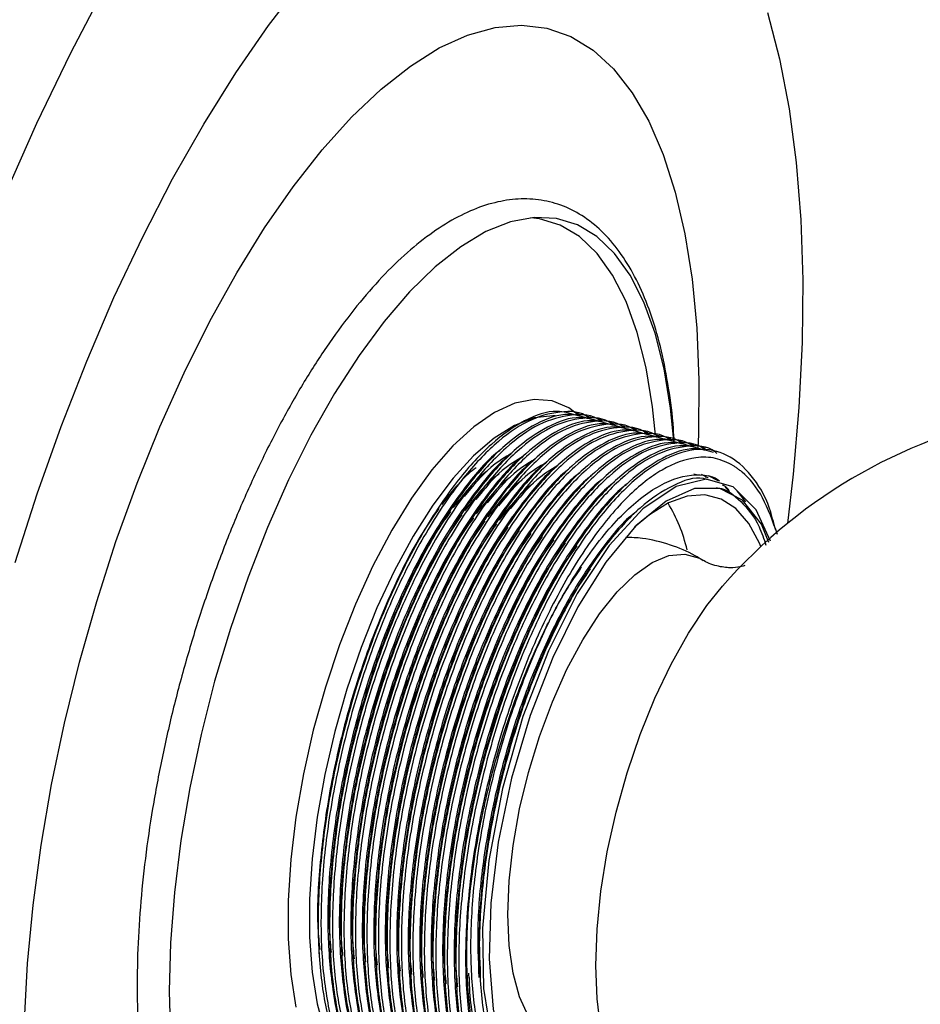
# Paper-space layout '_Trimétrica' of a CAD drawing. Header units: millimetres. Extents: x -135 to 15, y -214 to 63.
# Tile 4 of 7: x -73 to -24, y -91 to -38. Entities that reach past the tile are written whole.
import ezdxf

# ---------------------------------------------------------------- set-up
doc = ezdxf.new("R2010")
doc.units = ezdxf.units.MM

psp = doc.layouts.new('_Trimétrica')

# ---------------------------------------------------------------- linework, layer by layer
at = {"color": 7, "linetype": 'Continuous', "lineweight": 25}
for p, q in [((-42.705, -59.5), (-42.859, -59.458)), ((-42.085, -59.668), (-42.24, -59.626)), ((-41.466, -59.837), (-41.621, -59.795)), ((-40.847, -60.005), (-41.002, -59.963)), ((-40.228, -60.173), (-40.383, -60.131)), ((-39.609, -60.341), (-39.764, -60.299)), ((-38.99, -60.51), (-39.145, -60.468)), ((-38.371, -60.678), (-38.526, -60.636)), ((-37.752, -60.846), (-37.907, -60.804)), ((-37.133, -61.014), (-37.287, -60.972)), ((-36.514, -61.183), (-36.668, -61.141)), ((-35.894, -61.351), (-36.049, -61.309)), ((-35.275, -61.519), (-35.43, -61.477)), ((-34.336, -62.314), (-34.38, -62.287)), ((-36.364, -62.778), (-36.519, -62.736)), ((-35.752, -62.944), (-36.094, -62.765)), ((-35.745, -62.946), (-35.9, -62.904)), ((-35.199, -63.095), (-35.723, -62.839)), ((-35.126, -63.114), (-35.28, -63.072)), ((-34.59, -63.677), (-34.827, -63.44)), ((-33.714, -64.225), (-34.179, -63.638))]:
    psp.add_line(p, q, dxfattribs=at)
at = {"color": 8, "linetype": 'Continuous', "lineweight": 25, "flags": 128}
for points in [[(-73.669, -47.727), (-71.939, -43.83), (-70.134, -40.071), (-68.261, -36.469)], [(-73.109, -67.507), (-71.924, -63.805), (-70.637, -60.177), (-69.254, -56.644), (-67.785, -53.227), (-66.237, -49.946), (-64.621, -46.82), (-62.944, -43.868), (-61.217, -41.107), (-59.451, -38.552), (-57.655, -36.22)], [(-32.55, -37.854), (-31.898, -40.346), (-31.379, -43.049), (-30.995, -45.948), (-30.748, -49.025), (-30.641, -52.263), (-30.673, -55.643), (-30.844, -59.145), (-31.154, -62.747), (-31.463, -65.397)], [(-68.715, -69.598), (-67.677, -66.378), (-66.539, -63.234), (-65.308, -60.191), (-63.994, -57.271), (-62.607, -54.496), (-61.159, -51.888), (-59.659, -49.466), (-58.12, -47.249), (-56.552, -45.255), (-54.968, -43.497), (-53.381, -41.989), (-51.801, -40.743), (-50.241, -39.769), (-48.714, -39.073), (-47.23, -38.662), (-45.8, -38.537), (-44.437, -38.701), (-43.15, -39.152), (-41.948, -39.886), (-40.842, -40.897), (-39.839, -42.179), (-38.947, -43.722), (-38.173, -45.513), (-37.523, -47.539), (-37.001, -49.784), (-36.612, -52.232), (-36.359, -54.864), (-36.244, -57.66), (-36.267, -60.599), (-36.294, -61.344)], [(-42.637, -59.626), (-43.251, -59.165), (-44.154, -58.795), (-45.133, -58.712), (-46.175, -58.919), (-47.262, -59.412), (-48.38, -60.184), (-49.51, -61.223), (-50.636, -62.514), (-51.741, -64.037), (-52.808, -65.768), (-53.82, -67.682), (-54.763, -69.749), (-55.621, -71.939), (-56.383, -74.217), (-57.037, -76.55), (-57.572, -78.903), (-57.98, -81.238), (-58.256, -83.522), (-58.395, -85.719), (-58.395, -87.796), (-58.256, -89.721), (-57.98, -91.466)], [(-43.988, -59.603), (-44.117, -59.596), (-45.125, -59.709), (-46.184, -60.11), (-47.278, -60.795), (-48.389, -61.751), (-49.501, -62.964), (-50.594, -64.415), (-51.653, -66.081), (-52.661, -67.935), (-53.601, -69.948), (-54.459, -72.089), (-55.221, -74.324), (-55.876, -76.618), (-56.412, -78.934), (-56.822, -81.235), (-57.099, -83.487), (-57.239, -85.652), (-57.239, -87.697), (-57.099, -89.59), (-56.822, -91.301), (-56.412, -92.802)], [(-45.433, -91.971), (-45.908, -90.924), (-46.255, -89.638), (-46.466, -88.143), (-46.537, -86.472), (-46.466, -84.663), (-46.255, -82.755), (-45.908, -80.792), (-45.433, -78.817), (-44.84, -76.875), (-44.144, -75.008), (-43.359, -73.259), (-42.503, -71.666), (-41.595, -70.266), (-40.656, -69.089), (-39.705, -68.162), (-38.766, -67.505), (-37.858, -67.133), (-37.002, -67.055), (-36.217, -67.271), (-36.05, -67.362)], [(-41.501, -92.811), (-41.525, -92.678), (-41.734, -91.034), (-41.804, -89.22), (-41.734, -87.269), (-41.525, -85.217), (-41.181, -83.103), (-40.709, -80.966), (-40.116, -78.846), (-39.415, -76.783), (-38.618, -74.814), (-37.74, -72.977), (-36.797, -71.305), (-35.808, -69.83), (-34.97, -68.782)], [(-72.607, -92.188), (-72.446, -89.129), (-72.148, -85.974), (-71.715, -82.745), (-71.15, -79.469), (-70.459, -76.168), (-69.645, -72.87), (-68.715, -69.598)]]:
    psp.add_lwpolyline(points, dxfattribs=at)
at = {"color": 7, "linetype": 'Continuous', "lineweight": 25, "flags": 128}
for points in [[(-37.6, -60.924), (-37.772, -59.184), (-38.118, -57.063), (-38.599, -55.15), (-39.208, -53.463), (-39.94, -52.021), (-40.786, -50.839), (-41.739, -49.928), (-42.789, -49.297), (-43.924, -48.954), (-45.133, -48.901), (-46.405, -49.14), (-47.724, -49.668), (-49.079, -50.479), (-50.455, -51.565), (-51.839, -52.915), (-53.215, -54.515), (-54.57, -56.349), (-55.889, -58.398), (-57.161, -60.64), (-58.37, -63.054), (-59.505, -65.613), (-60.555, -68.292), (-61.508, -71.064), (-62.355, -73.899), (-63.086, -76.769), (-63.695, -79.645), (-64.176, -82.496), (-64.522, -85.294), (-64.732, -88.009), (-64.802, -90.615), (-64.732, -93.084)], [(-38.589, -60.64), (-38.744, -59.112), (-39.088, -57.01), (-39.564, -55.113), (-40.168, -53.442), (-40.893, -52.013), (-41.732, -50.841), (-42.677, -49.937), (-43.717, -49.313), (-44.842, -48.972), (-45.308, -48.917)], [(-32.388, -66.352), (-33.148, -64.667), (-34.39, -63.427), (-35.842, -63.019), (-37.475, -63.405), (-39.263, -64.612), (-41.08, -66.592), (-42.798, -69.184), (-44.354, -72.26), (-45.731, -75.813), (-46.836, -79.679), (-47.574, -83.576), (-47.909, -87.217), (-47.852, -90.466), (-47.391, -93.347), (-47.147, -94.181), (-47.147, -94.181)], [(-32.47, -66.432), (-32.86, -65.443), (-33.885, -64.145), (-35.105, -63.514), (-36.476, -63.523), (-38.015, -64.192), (-39.642, -65.533), (-41.26, -67.478), (-42.773, -69.889), (-44.124, -72.627), (-45.337, -75.75), (-46.339, -79.133), (-47.061, -82.578), (-47.466, -85.876), (-47.556, -88.862), (-47.337, -91.586), (-46.793, -93.942), (-46.793, -93.942)], [(-32.898, -66.644), (-32.974, -66.464), (-33.553, -65.399), (-34.246, -64.6), (-35.038, -64.082), (-35.918, -63.855), (-36.869, -63.922), (-37.873, -64.282), (-38.914, -64.929), (-39.716, -65.604)], [(-50.124, -64.304), (-50.197, -64.412), (-50.271, -64.52)], [(-49.504, -64.472), (-49.578, -64.58), (-49.652, -64.688)], [(-48.885, -64.641), (-48.959, -64.749), (-49.033, -64.857)], [(-48.266, -64.809), (-48.34, -64.917), (-48.414, -65.025)], [(-47.647, -64.977), (-47.721, -65.085), (-47.795, -65.193)], [(-47.028, -65.145), (-47.102, -65.253), (-47.175, -65.361)], [(-46.409, -65.314), (-46.483, -65.422), (-46.556, -65.53)], [(-45.79, -65.482), (-45.864, -65.59), (-45.937, -65.698)], [(-45.171, -65.65), (-45.244, -65.758), (-45.318, -65.866)], [(-44.552, -65.818), (-44.625, -65.926), (-44.699, -66.034)], [(-43.933, -65.987), (-44.006, -66.095), (-44.08, -66.203)], [(-43.313, -66.155), (-43.387, -66.263), (-43.461, -66.371)], [(-42.694, -66.323), (-42.768, -66.431), (-42.842, -66.539)]]:
    psp.add_lwpolyline(points, dxfattribs=at)
at = {"color": 7, "linetype": 'Continuous', "lineweight": 25}
for centre, radius, start, end in [((-13.496, -87.52), 28.5, 190.6989, 138.892), ((-45.469, -68.862), 8.832, 13.3614, 31.1076)]:
    psp.add_arc(centre, radius, start, end, dxfattribs=at)
for points, knots in [([(-25.46, 63.17), (-25.88, 63.237), (-27.152, 63.439), (-29.338, 63.497), (-32.008, 63.36), (-34.733, 62.949), (-37.505, 62.282), (-40.321, 61.353), (-43.175, 60.163), (-46.061, 58.714), (-48.97, 57.008), (-51.897, 55.05), (-54.834, 52.844), (-57.776, 50.396), (-60.716, 47.713), (-63.649, 44.8), (-66.569, 41.664), (-69.473, 38.311), (-72.355, 34.749), (-75.211, 30.984), (-78.035, 27.023), (-80.824, 22.874), (-83.572, 18.544), (-86.275, 14.042), (-88.928, 9.376), (-91.527, 4.554), (-94.067, -0.414), (-96.544, -5.52), (-98.953, -10.754), (-101.29, -16.106), (-103.551, -21.567), (-105.732, -27.126), (-107.829, -32.773), (-109.838, -38.498), (-111.756, -44.29), (-113.578, -50.138), (-115.302, -56.032), (-116.924, -61.96), (-118.442, -67.912), (-119.852, -73.877), (-121.152, -79.843), (-122.34, -85.8), (-123.413, -91.736), (-124.369, -97.641), (-125.207, -103.503), (-125.924, -109.313), (-126.52, -115.058), (-126.993, -120.73), (-127.342, -126.316), (-127.567, -131.808), (-127.666, -137.195), (-127.639, -142.467), (-127.486, -147.615), (-127.208, -152.63), (-126.803, -157.502), (-126.272, -162.224), (-125.616, -166.785), (-124.835, -171.179), (-123.93, -175.396), (-122.901, -179.431), (-121.749, -183.274), (-120.475, -186.92), (-119.08, -190.36), (-117.566, -193.587), (-115.933, -196.593), (-114.186, -199.371), (-112.326, -201.914), (-110.358, -204.213), (-108.288, -206.262), (-106.124, -208.059), (-103.867, -209.584), (-101.898, -210.696), (-100.65, -211.197), (-100.213, -211.373)], [0, 0, 0, 0, 0.0067669, 0.0204969, 0.034287, 0.0481669, 0.0621525, 0.0762458, 0.0904366, 0.1047076, 0.1190386, 0.1334103, 0.1478062, 0.1622137, 0.1766229, 0.1910273, 0.2054236, 0.2198103, 0.2341867, 0.2485527, 0.2629087, 0.2772554, 0.2915934, 0.3059234, 0.3202463, 0.3345627, 0.3488735, 0.3631791, 0.3774804, 0.3917777, 0.4060717, 0.4203629, 0.4346517, 0.4489385, 0.4632238, 0.477508, 0.4917914, 0.5060745, 0.5203576, 0.5346409, 0.5489249, 0.5632099, 0.5774962, 0.5917844, 0.6060747, 0.6203678, 0.6346639, 0.6489637, 0.6632678, 0.6775766, 0.6918908, 0.7062112, 0.7205384, 0.7348733, 0.7492166, 0.7635692, 0.7779318, 0.7923052, 0.8066898, 0.8210858, 0.8354928, 0.8499095, 0.8643331, 0.878758, 0.8931748, 0.9075711, 0.921931, 0.9362346, 0.9504605, 0.9645889, 0.978607, 0.9925138, 1, 1, 1, 1]), ([(-37.574, -61.017), (-37.586, -60.768), (-37.638, -59.742), (-37.86, -58.086), (-38.241, -56.071), (-38.761, -54.244), (-39.408, -52.607), (-40.186, -51.183), (-41.091, -49.991), (-42.114, -49.052), (-43.235, -48.382), (-44.427, -47.988), (-45.665, -47.863), (-46.937, -47.996), (-48.241, -48.382), (-49.576, -49.024), (-50.937, -49.922), (-52.309, -51.07), (-53.675, -52.455), (-55.02, -54.059), (-56.334, -55.865), (-57.606, -57.855), (-58.828, -60.011), (-59.989, -62.314), (-61.08, -64.745), (-62.094, -67.283), (-63.021, -69.905), (-63.854, -72.588), (-64.585, -75.309), (-65.209, -78.045), (-65.719, -80.771), (-66.112, -83.464), (-66.383, -86.1), (-66.529, -88.658), (-66.549, -91.115), (-66.442, -93.451), (-66.206, -95.647), (-65.841, -97.684), (-65.347, -99.547), (-64.723, -101.22), (-63.968, -102.684), (-63.086, -103.92), (-62.083, -104.907), (-60.978, -105.627), (-59.797, -106.071), (-58.567, -106.245), (-57.301, -106.158), (-56.003, -105.818), (-54.673, -105.223), (-53.315, -104.372), (-51.944, -103.268), (-50.576, -101.929), (-49.228, -100.349), (-48.267, -99.108), (-47.771, -98.343), (-47.701, -98.236)], [0, 0, 0, 0, 0.006324, 0.026022, 0.045779, 0.065602, 0.085492, 0.105409, 0.125219, 0.144709, 0.163666, 0.182084, 0.200239, 0.218436, 0.236998, 0.256078, 0.275594, 0.295351, 0.315178, 0.334973, 0.354714, 0.374402, 0.394045, 0.413651, 0.433229, 0.452787, 0.47233, 0.491864, 0.511394, 0.530925, 0.55046, 0.570004, 0.589562, 0.609141, 0.628748, 0.64839, 0.668079, 0.687824, 0.707635, 0.727514, 0.747435, 0.767278, 0.786845, 0.805908, 0.824411, 0.842585, 0.860749, 0.879225, 0.898211, 0.917661, 0.937389, 0.957214, 0.977017, 0.996768, 1, 1, 1, 1]), ([(-42.884, -59.554), (-43.213, -59.459), (-44.054, -59.214), (-45.611, -59.753), (-47.418, -61.006), (-49.246, -62.985), (-51.035, -65.613), (-52.715, -68.832), (-54.175, -72.442), (-55.341, -76.23), (-56.195, -80.075), (-56.706, -83.885), (-56.837, -87.516), (-56.571, -90.729), (-55.938, -93.366), (-54.966, -95.331), (-53.879, -96.552), (-53.025, -96.763), (-52.694, -96.844)], [0, 0, 0, 0, 0.042712, 0.109279, 0.174022, 0.237573, 0.303373, 0.370328, 0.436988, 0.501936, 0.565391, 0.631029, 0.697942, 0.764684, 0.829829, 0.893229, 0.958695, 1, 1, 1, 1]), ([(-42.084, -59.769), (-42.108, -59.749), (-42.575, -59.349), (-43.722, -59.315), (-45.446, -59.761), (-47.266, -61.057), (-49.091, -63.025), (-50.881, -65.656), (-52.56, -68.873), (-54.02, -72.484), (-55.187, -76.272), (-56.04, -80.117), (-56.551, -83.928), (-56.682, -87.557), (-56.416, -90.774), (-55.781, -93.398), (-54.82, -95.409), (-53.527, -96.639), (-52.502, -97.189), (-51.887, -97.08), (-51.86, -97.075)], [0, 0, 0, 0, 0.003472, 0.066868, 0.129867, 0.191139, 0.251283, 0.313555, 0.376922, 0.440008, 0.501475, 0.561528, 0.623647, 0.686973, 0.750137, 0.81179, 0.871791, 0.933748, 0.997024, 1, 1, 1, 1]), ([(-42.265, -59.722), (-42.594, -59.627), (-43.435, -59.383), (-44.992, -59.921), (-46.799, -61.174), (-48.627, -63.154), (-50.416, -65.781), (-52.096, -69), (-53.556, -72.611), (-54.722, -76.398), (-55.576, -80.244), (-56.087, -84.054), (-56.218, -87.684), (-55.951, -90.898), (-55.319, -93.534), (-54.347, -95.5), (-53.26, -96.72), (-52.406, -96.931), (-52.075, -97.013)], [0, 0, 0, 0, 0.042712, 0.109279, 0.174022, 0.237573, 0.303373, 0.370328, 0.436988, 0.501936, 0.565391, 0.631029, 0.697942, 0.764684, 0.829829, 0.893229, 0.958695, 1, 1, 1, 1]), ([(-41.465, -59.938), (-41.489, -59.917), (-41.956, -59.517), (-43.103, -59.484), (-44.827, -59.929), (-46.647, -61.225), (-48.472, -63.193), (-50.262, -65.824), (-51.941, -69.042), (-53.401, -72.653), (-54.568, -76.44), (-55.421, -80.286), (-55.932, -84.096), (-56.063, -87.725), (-55.797, -90.942), (-55.162, -93.566), (-54.201, -95.577), (-52.908, -96.808), (-51.883, -97.358), (-51.268, -97.248), (-51.24, -97.244)], [0, 0, 0, 0, 0.003472, 0.066868, 0.129867, 0.191139, 0.251283, 0.313555, 0.376922, 0.440008, 0.501475, 0.561528, 0.623647, 0.686973, 0.750137, 0.81179, 0.871791, 0.933748, 0.997024, 1, 1, 1, 1]), ([(-41.646, -59.891), (-41.975, -59.795), (-42.816, -59.551), (-44.372, -60.09), (-46.18, -61.342), (-48.008, -63.322), (-49.797, -65.95), (-51.477, -69.168), (-52.937, -72.779), (-54.103, -76.566), (-54.957, -80.412), (-55.468, -84.222), (-55.599, -87.852), (-55.332, -91.066), (-54.7, -93.702), (-53.728, -95.668), (-52.641, -96.888), (-51.787, -97.099), (-51.456, -97.181)], [0, 0, 0, 0, 0.0427124, 0.1092792, 0.1740223, 0.2375727, 0.3033727, 0.3703284, 0.4369877, 0.5019361, 0.5653913, 0.6310292, 0.6979422, 0.7646836, 0.8298286, 0.8932287, 0.9586951, 1, 1, 1, 1]), ([(-40.846, -60.106), (-40.87, -60.085), (-41.337, -59.685), (-42.484, -59.652), (-44.207, -60.097), (-46.028, -61.393), (-47.853, -63.361), (-49.642, -65.992), (-51.322, -69.21), (-52.782, -72.821), (-53.948, -76.608), (-54.802, -80.454), (-55.313, -84.264), (-55.444, -87.894), (-55.178, -91.111), (-54.543, -93.735), (-53.582, -95.745), (-52.289, -96.976), (-51.264, -97.526), (-50.649, -97.417), (-50.621, -97.412)], [0, 0, 0, 0, 0.003472, 0.066868, 0.129867, 0.191139, 0.251283, 0.313555, 0.376922, 0.440008, 0.501475, 0.561528, 0.623647, 0.686973, 0.750137, 0.81179, 0.871791, 0.933748, 0.997024, 1, 1, 1, 1]), ([(-41.027, -60.059), (-41.356, -59.963), (-42.197, -59.719), (-43.753, -60.258), (-45.561, -61.511), (-47.389, -63.49), (-49.178, -66.118), (-50.858, -69.336), (-52.317, -72.947), (-53.484, -76.734), (-54.338, -80.58), (-54.848, -84.39), (-54.98, -88.021), (-54.713, -91.234), (-54.081, -93.87), (-53.109, -95.836), (-52.022, -97.056), (-51.167, -97.267), (-50.837, -97.349)], [0, 0, 0, 0, 0.042712, 0.109279, 0.174022, 0.237573, 0.303373, 0.370328, 0.436988, 0.501936, 0.565391, 0.631029, 0.697942, 0.764684, 0.829829, 0.893229, 0.958695, 1, 1, 1, 1]), ([(-40.227, -60.274), (-40.251, -60.253), (-40.718, -59.853), (-41.865, -59.82), (-43.588, -60.265), (-45.408, -61.562), (-47.234, -63.53), (-49.023, -66.161), (-50.703, -69.378), (-52.163, -72.989), (-53.329, -76.776), (-54.183, -80.622), (-54.694, -84.432), (-54.825, -88.062), (-54.559, -91.279), (-53.924, -93.903), (-52.963, -95.913), (-51.669, -97.144), (-50.645, -97.694), (-50.03, -97.585), (-50.002, -97.58)], [0, 0, 0, 0, 0.003472, 0.066868, 0.129867, 0.191139, 0.251283, 0.313555, 0.376922, 0.440008, 0.501475, 0.561528, 0.623647, 0.686973, 0.750137, 0.81179, 0.871791, 0.933748, 0.997024, 1, 1, 1, 1]), ([(-40.408, -60.227), (-40.737, -60.132), (-41.578, -59.887), (-43.134, -60.426), (-44.941, -61.679), (-46.77, -63.658), (-48.559, -66.286), (-50.238, -69.505), (-51.698, -73.115), (-52.865, -76.903), (-53.719, -80.748), (-54.229, -84.558), (-54.361, -88.189), (-54.094, -91.402), (-53.462, -94.039), (-52.49, -96.004), (-51.402, -97.225), (-50.548, -97.436), (-50.218, -97.517)], [0, 0, 0, 0, 0.042712, 0.109279, 0.174022, 0.237573, 0.303373, 0.370328, 0.436988, 0.501936, 0.565391, 0.631029, 0.697942, 0.764684, 0.829829, 0.893229, 0.958695, 1, 1, 1, 1]), ([(-39.608, -60.443), (-39.632, -60.422), (-40.098, -60.022), (-41.245, -59.988), (-42.969, -60.434), (-44.789, -61.73), (-46.615, -63.698), (-48.404, -66.329), (-50.084, -69.546), (-51.544, -73.157), (-52.71, -76.945), (-53.564, -80.79), (-54.075, -84.601), (-54.206, -88.23), (-53.94, -91.447), (-53.305, -94.071), (-52.344, -96.082), (-51.05, -97.312), (-50.026, -97.862), (-49.411, -97.753), (-49.383, -97.748)], [0, 0, 0, 0, 0.003472, 0.066868, 0.129867, 0.191139, 0.251283, 0.313555, 0.376922, 0.440008, 0.501475, 0.561528, 0.623647, 0.686973, 0.750137, 0.81179, 0.871791, 0.933748, 0.997024, 1, 1, 1, 1]), ([(-39.789, -60.395), (-40.117, -60.3), (-40.959, -60.056), (-42.515, -60.595), (-44.322, -61.847), (-46.151, -63.827), (-47.94, -66.454), (-49.619, -69.673), (-51.079, -73.284), (-52.246, -77.071), (-53.099, -80.917), (-53.61, -84.727), (-53.742, -88.357), (-53.475, -91.571), (-52.843, -94.207), (-51.871, -96.173), (-50.783, -97.393), (-49.929, -97.604), (-49.599, -97.686)], [0, 0, 0, 0, 0.042712, 0.109279, 0.174022, 0.237573, 0.303373, 0.370328, 0.436988, 0.501936, 0.565391, 0.631029, 0.697942, 0.764684, 0.829829, 0.893229, 0.958695, 1, 1, 1, 1]), ([(-38.988, -60.611), (-39.013, -60.59), (-39.479, -60.19), (-40.626, -60.157), (-42.35, -60.602), (-44.17, -61.898), (-45.995, -63.866), (-47.785, -66.497), (-49.465, -69.715), (-50.924, -73.326), (-52.091, -77.113), (-52.945, -80.959), (-53.456, -84.769), (-53.587, -88.398), (-53.321, -91.615), (-52.686, -94.239), (-51.725, -96.25), (-50.431, -97.481), (-49.407, -98.031), (-48.792, -97.921), (-48.764, -97.917)], [0, 0, 0, 0, 0.003472, 0.066868, 0.129867, 0.191139, 0.251283, 0.313555, 0.376922, 0.440008, 0.501475, 0.561528, 0.623647, 0.686973, 0.750137, 0.81179, 0.871791, 0.933748, 0.997024, 1, 1, 1, 1]), ([(-39.17, -60.564), (-39.498, -60.468), (-40.34, -60.224), (-41.896, -60.763), (-43.703, -62.015), (-45.532, -63.995), (-47.321, -66.623), (-49, -69.841), (-50.46, -73.452), (-51.627, -77.239), (-52.48, -81.085), (-52.991, -84.895), (-53.122, -88.525), (-52.856, -91.739), (-52.224, -94.375), (-51.251, -96.341), (-50.164, -97.561), (-49.31, -97.772), (-48.98, -97.854)], [0, 0, 0, 0, 0.042712, 0.109279, 0.174022, 0.237573, 0.303373, 0.370328, 0.436988, 0.501936, 0.565391, 0.631029, 0.697942, 0.764684, 0.829829, 0.893229, 0.958695, 1, 1, 1, 1]), ([(-38.369, -60.779), (-38.394, -60.758), (-38.86, -60.358), (-40.007, -60.325), (-41.731, -60.77), (-43.551, -62.066), (-45.376, -64.034), (-47.166, -66.665), (-48.845, -69.883), (-50.305, -73.494), (-51.472, -77.281), (-52.326, -81.127), (-52.836, -84.937), (-52.967, -88.567), (-52.702, -91.784), (-52.067, -94.408), (-51.105, -96.418), (-49.812, -97.649), (-48.788, -98.199), (-48.173, -98.09), (-48.145, -98.085)], [0, 0, 0, 0, 0.003472, 0.066868, 0.129867, 0.191139, 0.251283, 0.313555, 0.376922, 0.440008, 0.501475, 0.561528, 0.623647, 0.686973, 0.750137, 0.81179, 0.871791, 0.933748, 0.997024, 1, 1, 1, 1]), ([(-38.551, -60.732), (-38.879, -60.636), (-39.721, -60.392), (-41.277, -60.931), (-43.084, -62.184), (-44.913, -64.163), (-46.702, -66.791), (-48.381, -70.009), (-49.841, -73.62), (-51.008, -77.407), (-51.861, -81.253), (-52.372, -85.063), (-52.503, -88.694), (-52.237, -91.907), (-51.605, -94.543), (-50.632, -96.509), (-49.545, -97.729), (-48.691, -97.94), (-48.361, -98.022)], [0, 0, 0, 0, 0.042712, 0.109279, 0.174022, 0.237573, 0.303373, 0.370328, 0.436988, 0.501936, 0.565391, 0.631029, 0.697942, 0.764684, 0.829829, 0.893229, 0.958695, 1, 1, 1, 1]), ([(-37.75, -60.947), (-37.774, -60.926), (-38.241, -60.526), (-39.388, -60.493), (-41.112, -60.938), (-42.932, -62.235), (-44.757, -64.203), (-46.547, -66.834), (-48.226, -70.051), (-49.686, -73.662), (-50.853, -77.449), (-51.707, -81.295), (-52.217, -85.105), (-52.348, -88.735), (-52.083, -91.952), (-51.447, -94.576), (-50.486, -96.586), (-49.193, -97.817), (-48.169, -98.367), (-47.554, -98.258), (-47.526, -98.253)], [0, 0, 0, 0, 0.003472, 0.066868, 0.129867, 0.191139, 0.251283, 0.313555, 0.376922, 0.440008, 0.501475, 0.561528, 0.623647, 0.686973, 0.750137, 0.81179, 0.871791, 0.933748, 0.997024, 1, 1, 1, 1]), ([(-37.931, -60.9), (-38.26, -60.805), (-39.101, -60.56), (-40.658, -61.099), (-42.465, -62.352), (-44.294, -64.331), (-46.082, -66.959), (-47.762, -70.178), (-49.222, -73.788), (-50.389, -77.576), (-51.242, -81.421), (-51.753, -85.231), (-51.884, -88.862), (-51.618, -92.075), (-50.985, -94.712), (-50.013, -96.677), (-48.926, -97.898), (-48.072, -98.109), (-47.742, -98.19)], [0, 0, 0, 0, 0.042712, 0.109279, 0.174022, 0.237573, 0.303373, 0.370328, 0.436988, 0.501936, 0.565391, 0.631029, 0.697942, 0.764684, 0.829829, 0.893229, 0.958695, 1, 1, 1, 1]), ([(-37.131, -61.116), (-37.155, -61.095), (-37.622, -60.695), (-38.769, -60.661), (-40.493, -61.107), (-42.313, -62.403), (-44.138, -64.371), (-45.928, -67.002), (-47.607, -70.219), (-49.067, -73.83), (-50.234, -77.618), (-51.087, -81.463), (-51.598, -85.274), (-51.729, -88.903), (-51.464, -92.12), (-50.828, -94.744), (-49.867, -96.755), (-48.574, -97.985), (-47.55, -98.535), (-46.934, -98.426), (-46.907, -98.421)], [0, 0, 0, 0, 0.003472, 0.066868, 0.129867, 0.191139, 0.251283, 0.313555, 0.376922, 0.440008, 0.501475, 0.561528, 0.623647, 0.686973, 0.750137, 0.81179, 0.871791, 0.933748, 0.997024, 1, 1, 1, 1]), ([(-37.312, -61.068), (-37.641, -60.973), (-38.482, -60.729), (-40.039, -61.268), (-41.846, -62.52), (-43.675, -64.5), (-45.463, -67.127), (-47.143, -70.346), (-48.603, -73.957), (-49.77, -77.744), (-50.623, -81.59), (-51.134, -85.4), (-51.265, -89.03), (-50.999, -92.244), (-50.366, -94.88), (-49.394, -96.846), (-48.307, -98.066), (-47.453, -98.277), (-47.123, -98.359)], [0, 0, 0, 0, 0.042712, 0.109279, 0.174022, 0.237573, 0.303373, 0.370328, 0.436988, 0.501936, 0.565391, 0.631029, 0.697942, 0.764684, 0.829829, 0.893229, 0.958695, 1, 1, 1, 1]), ([(-36.512, -61.284), (-36.536, -61.263), (-37.003, -60.863), (-38.15, -60.83), (-39.874, -61.275), (-41.694, -62.571), (-43.519, -64.539), (-45.309, -67.17), (-46.988, -70.388), (-48.448, -73.999), (-49.615, -77.786), (-50.468, -81.632), (-50.979, -85.442), (-51.11, -89.071), (-50.845, -92.288), (-50.209, -94.912), (-49.248, -96.923), (-47.955, -98.154), (-46.931, -98.704), (-46.315, -98.595), (-46.288, -98.59)], [0, 0, 0, 0, 0.003472, 0.066868, 0.129867, 0.191139, 0.251283, 0.313555, 0.376922, 0.440008, 0.501475, 0.561528, 0.623647, 0.686973, 0.750137, 0.81179, 0.871791, 0.933748, 0.997024, 1, 1, 1, 1]), ([(-36.693, -61.237), (-37.022, -61.141), (-37.863, -60.897), (-39.42, -61.436), (-41.227, -62.688), (-43.055, -64.668), (-44.844, -67.296), (-46.524, -70.514), (-47.984, -74.125), (-49.151, -77.912), (-50.004, -81.758), (-50.515, -85.568), (-50.646, -89.198), (-50.38, -92.412), (-49.747, -95.048), (-48.775, -97.014), (-47.688, -98.234), (-46.834, -98.445), (-46.503, -98.527)], [0, 0, 0, 0, 0.042712, 0.109279, 0.174022, 0.237573, 0.303373, 0.370328, 0.436988, 0.501936, 0.565391, 0.631029, 0.697942, 0.764684, 0.829829, 0.893229, 0.958695, 1, 1, 1, 1]), ([(-35.893, -61.452), (-35.917, -61.431), (-36.384, -61.031), (-37.531, -60.998), (-39.255, -61.443), (-41.075, -62.739), (-42.9, -64.707), (-44.69, -67.338), (-46.369, -70.556), (-47.829, -74.167), (-48.996, -77.954), (-49.849, -81.8), (-50.36, -85.61), (-50.491, -89.24), (-50.225, -92.457), (-49.59, -95.081), (-48.629, -97.091), (-47.336, -98.322), (-46.312, -98.872), (-45.696, -98.763), (-45.669, -98.758)], [0, 0, 0, 0, 0.003472, 0.066868, 0.129867, 0.191139, 0.251283, 0.313555, 0.376922, 0.440008, 0.501475, 0.561528, 0.623647, 0.686973, 0.750137, 0.81179, 0.871791, 0.933748, 0.997024, 1, 1, 1, 1]), ([(-46.98, -61.484), (-47.018, -61.51), (-47.632, -61.936), (-48.874, -63.425), (-50.624, -65.94), (-52.271, -69.113), (-53.702, -72.649), (-54.845, -76.363), (-55.682, -80.134), (-56.181, -83.866), (-56.317, -87.441), (-56.026, -90.535), (-55.669, -92.462), (-55.337, -93.139), (-55.322, -93.169)], [0, 0, 0, 0, 0.006328, 0.102178, 0.201421, 0.302407, 0.402947, 0.500906, 0.596612, 0.695611, 0.796533, 0.897196, 0.995452, 1, 1, 1, 1]), ([(-36.074, -61.405), (-36.403, -61.309), (-37.244, -61.065), (-38.801, -61.604), (-40.608, -62.857), (-42.436, -64.836), (-44.225, -67.464), (-45.905, -70.682), (-47.365, -74.293), (-48.531, -78.08), (-49.385, -81.926), (-49.896, -85.736), (-50.027, -89.367), (-49.761, -92.58), (-49.128, -95.216), (-48.156, -97.182), (-47.069, -98.402), (-46.215, -98.613), (-45.884, -98.695)], [0, 0, 0, 0, 0.042712, 0.109279, 0.174022, 0.237573, 0.303373, 0.370328, 0.436988, 0.501936, 0.565391, 0.631029, 0.697942, 0.764684, 0.829829, 0.893229, 0.958695, 1, 1, 1, 1]), ([(-35.274, -61.62), (-35.298, -61.6), (-35.765, -61.199), (-36.912, -61.166), (-38.636, -61.611), (-40.456, -62.908), (-42.281, -64.876), (-44.071, -67.507), (-45.75, -70.724), (-47.21, -74.335), (-48.377, -78.122), (-49.23, -81.968), (-49.741, -85.779), (-49.872, -89.408), (-49.606, -92.625), (-48.971, -95.249), (-48.01, -97.259), (-46.717, -98.49), (-45.692, -99.04), (-45.077, -98.931), (-45.049, -98.926)], [0, 0, 0, 0, 0.003472, 0.066868, 0.129867, 0.191139, 0.251283, 0.313555, 0.376922, 0.440008, 0.501475, 0.561528, 0.623647, 0.686973, 0.750137, 0.81179, 0.871791, 0.933748, 0.997024, 1, 1, 1, 1]), ([(-35.455, -61.573), (-35.784, -61.478), (-36.625, -61.234), (-38.182, -61.772), (-39.989, -63.025), (-41.817, -65.004), (-43.606, -67.632), (-45.286, -70.851), (-46.746, -74.461), (-47.912, -78.249), (-48.766, -82.094), (-49.277, -85.905), (-49.408, -89.535), (-49.141, -92.748), (-48.509, -95.385), (-47.537, -97.35), (-46.45, -98.571), (-45.596, -98.782), (-45.265, -98.863)], [0, 0, 0, 0, 0.042712, 0.109279, 0.174022, 0.237573, 0.303373, 0.370328, 0.436988, 0.501936, 0.565391, 0.631029, 0.697942, 0.764684, 0.829829, 0.893229, 0.958695, 1, 1, 1, 1]), ([(-32.117, -65.724), (-32.213, -65.336), (-32.517, -64.121), (-33.393, -62.713), (-34.691, -61.583), (-36.275, -61.281), (-38.021, -61.794), (-39.835, -63.072), (-41.662, -65.045), (-43.451, -67.675), (-45.131, -70.893), (-46.591, -74.503), (-47.758, -78.291), (-48.611, -82.136), (-49.122, -85.947), (-49.253, -89.576), (-48.987, -92.792), (-48.353, -95.421), (-47.388, -97.413), (-46.11, -98.715), (-44.546, -99.25), (-42.788, -98.942), (-41.318, -98.116), (-40.467, -97.35), (-40.24, -97.145)], [0, 0, 0, 0, 0.021866, 0.068513, 0.116821, 0.165888, 0.214646, 0.262068, 0.308617, 0.356813, 0.405856, 0.454681, 0.502254, 0.548733, 0.59681, 0.645822, 0.694708, 0.742424, 0.788863, 0.836815, 0.885787, 0.934726, 0.98258, 1, 1, 1, 1]), ([(-46.361, -61.652), (-46.399, -61.679), (-47.013, -62.105), (-48.255, -63.593), (-50.005, -66.108), (-51.652, -69.281), (-53.083, -72.817), (-54.226, -76.531), (-55.063, -80.302), (-55.562, -84.034), (-55.698, -87.609), (-55.407, -90.703), (-55.05, -92.63), (-54.717, -93.307), (-54.703, -93.337)], [0, 0, 0, 0, 0.006328, 0.102178, 0.201421, 0.302407, 0.402947, 0.500906, 0.596612, 0.695611, 0.796533, 0.897196, 0.995452, 1, 1, 1, 1]), ([(-45.742, -61.821), (-45.78, -61.847), (-46.394, -62.273), (-47.636, -63.762), (-49.386, -66.277), (-51.033, -69.449), (-52.464, -72.985), (-53.607, -76.699), (-54.444, -80.471), (-54.943, -84.202), (-55.079, -87.777), (-54.788, -90.872), (-54.431, -92.798), (-54.098, -93.475), (-54.084, -93.505)], [0, 0, 0, 0, 0.006328, 0.102178, 0.201421, 0.302407, 0.402947, 0.500906, 0.596612, 0.695611, 0.796533, 0.897196, 0.995452, 1, 1, 1, 1]), ([(-45.123, -61.989), (-45.161, -62.015), (-45.775, -62.441), (-47.017, -63.93), (-48.767, -66.445), (-50.414, -69.617), (-51.845, -73.153), (-52.988, -76.868), (-53.825, -80.639), (-54.324, -84.371), (-54.459, -87.945), (-54.169, -91.04), (-53.812, -92.966), (-53.479, -93.644), (-53.465, -93.674)], [0, 0, 0, 0, 0.006328, 0.102178, 0.201421, 0.302407, 0.402947, 0.500906, 0.596612, 0.695611, 0.796533, 0.897196, 0.995452, 1, 1, 1, 1]), ([(-46.323, -61.611), (-46.703, -61.832), (-47.552, -62.326), (-48.419, -63.367), (-48.898, -63.943)], [0, 0, 0, 0, 0.446955, 1, 1, 1, 1]), ([(-34.38, -62.288), (-34.695, -62.133), (-35.327, -61.823), (-36.603, -61.798), (-38.191, -62.365), (-40.075, -63.845), (-41.959, -66.067), (-43.782, -68.991), (-45.444, -72.492), (-46.828, -76.319), (-47.884, -80.278), (-48.582, -84.25), (-48.885, -88.105), (-48.758, -91.607), (-48.215, -94.52), (-47.301, -96.755), (-46.043, -98.249), (-44.468, -98.934), (-42.665, -98.66), (-41.233, -97.98), (-40.437, -97.187), (-40.287, -97.038)], [0, 0, 0, 0, 0.036433, 0.072996, 0.130793, 0.186703, 0.242523, 0.300274, 0.358634, 0.416195, 0.471732, 0.527971, 0.585927, 0.644249, 0.701534, 0.756846, 0.81347, 0.87159, 0.929831, 0.986802, 1, 1, 1, 1]), ([(-45.704, -61.779), (-46.084, -62), (-46.933, -62.494), (-47.8, -63.535), (-48.279, -64.111)], [0, 0, 0, 0, 0.446955, 1, 1, 1, 1]), ([(-45.085, -61.947), (-45.465, -62.168), (-46.314, -62.662), (-47.181, -63.703), (-47.66, -64.279)], [0, 0, 0, 0, 0.446955, 1, 1, 1, 1]), ([(-44.504, -62.157), (-44.542, -62.183), (-45.156, -62.609), (-46.398, -64.098), (-48.148, -66.613), (-49.795, -69.786), (-51.226, -73.322), (-52.369, -77.036), (-53.206, -80.807), (-53.704, -84.539), (-53.84, -88.114), (-53.55, -91.208), (-53.193, -93.135), (-52.86, -93.812), (-52.845, -93.842)], [0, 0, 0, 0, 0.006328, 0.102178, 0.201421, 0.302407, 0.402947, 0.500906, 0.596612, 0.695611, 0.796533, 0.897196, 0.995452, 1, 1, 1, 1]), ([(-43.885, -62.325), (-43.923, -62.352), (-44.536, -62.778), (-45.779, -64.266), (-47.529, -66.781), (-49.176, -69.954), (-50.607, -73.49), (-51.75, -77.204), (-52.587, -80.975), (-53.085, -84.707), (-53.221, -88.282), (-52.931, -91.376), (-52.574, -93.303), (-52.241, -93.98), (-52.226, -94.01)], [0, 0, 0, 0, 0.006328, 0.102178, 0.201421, 0.302407, 0.402947, 0.500906, 0.596612, 0.695611, 0.796533, 0.897196, 0.995452, 1, 1, 1, 1]), ([(-43.266, -62.494), (-43.304, -62.52), (-43.917, -62.946), (-45.16, -64.435), (-46.909, -66.95), (-48.557, -70.122), (-49.987, -73.658), (-51.131, -77.372), (-51.968, -81.144), (-52.466, -84.876), (-52.602, -88.45), (-52.312, -91.545), (-51.955, -93.471), (-51.622, -94.148), (-51.607, -94.178)], [0, 0, 0, 0, 0.006328, 0.102178, 0.201421, 0.302407, 0.402947, 0.500906, 0.596612, 0.695611, 0.796533, 0.897196, 0.995452, 1, 1, 1, 1]), ([(-48.256, -62.401), (-48.292, -62.425), (-48.902, -62.829), (-49.523, -63.625), (-50.107, -64.373)], [0, 0, 0, 0, 0.060228, 1, 1, 1, 1]), ([(-47.637, -62.569), (-47.673, -62.593), (-48.283, -62.997), (-48.904, -63.793), (-49.488, -64.541)], [0, 0, 0, 0, 0.060228, 1, 1, 1, 1]), ([(-44.466, -62.116), (-44.845, -62.337), (-45.695, -62.831), (-46.562, -63.872), (-47.041, -64.447)], [0, 0, 0, 0, 0.446955, 1, 1, 1, 1]), ([(-43.847, -62.284), (-44.226, -62.505), (-45.076, -62.999), (-45.942, -64.04), (-46.422, -64.616)], [0, 0, 0, 0, 0.446955, 1, 1, 1, 1]), ([(-34.189, -62.414), (-34.213, -62.397), (-34.262, -62.362), (-34.311, -62.33), (-34.336, -62.314)], [0, 0, 0, 0, 0.500395, 1, 1, 1, 1]), ([(-32.009, -65.988), (-32.255, -65.292), (-32.754, -63.882), (-33.546, -62.923), (-34.013, -62.547), (-34.065, -62.506)], [0, 0, 0, 0, 0.464311, 0.940716, 1, 1, 1, 1]), ([(-42.647, -62.662), (-42.685, -62.688), (-43.298, -63.114), (-44.54, -64.603), (-46.29, -67.118), (-47.938, -70.291), (-49.368, -73.826), (-50.512, -77.541), (-51.349, -81.312), (-51.847, -85.044), (-51.983, -88.618), (-51.693, -91.713), (-51.336, -93.639), (-51.003, -94.317), (-50.988, -94.347)], [0, 0, 0, 0, 0.006328, 0.102178, 0.201421, 0.302407, 0.402947, 0.500906, 0.596612, 0.695611, 0.796533, 0.897196, 0.995452, 1, 1, 1, 1]), ([(-42.028, -62.83), (-42.066, -62.856), (-42.679, -63.282), (-43.921, -64.771), (-45.671, -67.286), (-47.319, -70.459), (-48.749, -73.995), (-49.893, -77.709), (-50.73, -81.48), (-51.228, -85.212), (-51.364, -88.787), (-51.074, -91.881), (-50.717, -93.808), (-50.384, -94.485), (-50.369, -94.515)], [0, 0, 0, 0, 0.006328, 0.102178, 0.201421, 0.302407, 0.402947, 0.500906, 0.596612, 0.695611, 0.796533, 0.897196, 0.995452, 1, 1, 1, 1]), ([(-41.408, -62.998), (-41.446, -63.025), (-42.06, -63.451), (-43.302, -64.94), (-45.052, -67.454), (-46.699, -70.627), (-48.13, -74.163), (-49.274, -77.877), (-50.111, -81.648), (-50.609, -85.38), (-50.745, -88.955), (-50.455, -92.049), (-50.098, -93.976), (-49.765, -94.653), (-49.75, -94.683)], [0, 0, 0, 0, 0.006328, 0.102178, 0.201421, 0.302407, 0.402947, 0.500906, 0.596612, 0.695611, 0.796533, 0.897196, 0.995452, 1, 1, 1, 1]), ([(-47.018, -62.737), (-47.054, -62.761), (-47.664, -63.166), (-48.285, -63.961), (-48.869, -64.709)], [0, 0, 0, 0, 0.060228, 1, 1, 1, 1]), ([(-48.646, -85.999), (-48.586, -85.305), (-48.505, -84.597), (-48.302, -83.17), (-48.18, -82.45), (-47.967, -81.359), (-47.891, -80.994), (-47.731, -80.267), (-47.646, -79.906), (-47.379, -78.824), (-47.183, -78.108), (-46.757, -76.687), (-46.527, -75.981), (-46.031, -74.584), (-45.77, -73.906), (-45.224, -72.589), (-44.939, -71.95), (-44.492, -71.021), (-44.34, -70.716), (-44.03, -70.117), (-43.871, -69.822), (-43.073, -68.392), (-42.411, -67.375), (-41.381, -66.039), (-41.03, -65.625), (-40.334, -64.883), (-39.988, -64.553), (-39.297, -63.972), (-38.953, -63.722), (-38.438, -63.409), (-38.267, -63.315), (-37.929, -63.151), (-37.763, -63.08), (-36.94, -62.782), (-36.314, -62.72), (-35.723, -62.84)], [0, 0, 0, 0, 0.0625, 0.0625, 0.125, 0.125, 0.15625, 0.15625, 0.1875, 0.1875, 0.25, 0.25, 0.3125, 0.3125, 0.375, 0.375, 0.4375, 0.4375, 0.46875, 0.46875, 0.5, 0.5, 0.625, 0.625, 0.6875, 0.6875, 0.75, 0.75, 0.8125, 0.8125, 0.84375, 0.84375, 0.875, 0.875, 1, 1, 1, 1]), ([(-46.398, -62.905), (-46.435, -62.93), (-47.045, -63.334), (-47.666, -64.13), (-48.25, -64.877)], [0, 0, 0, 0, 0.060228, 1, 1, 1, 1]), ([(-35.742, -63.049), (-35.826, -63.022), (-36.39, -62.841), (-37.64, -63.282), (-39.412, -64.431), (-41.234, -66.426), (-42.969, -69.042), (-44.561, -72.186), (-45.947, -75.761), (-47.051, -79.629), (-47.79, -83.525), (-48.128, -87.204), (-48.068, -90.536), (-47.719, -92.783), (-47.386, -93.865), (-47.302, -94.139)], [0, 0, 0, 0, 0.014874, 0.099737, 0.18698, 0.274555, 0.360367, 0.445092, 0.532315, 0.621587, 0.710697, 0.797455, 0.88233, 0.970301, 1, 1, 1, 1]), ([(-45.779, -63.074), (-45.816, -63.098), (-46.426, -63.502), (-47.047, -64.298), (-47.631, -65.046)], [0, 0, 0, 0, 0.060228, 1, 1, 1, 1]), ([(-35.133, -63.112), (-35.286, -63.008), (-35.473, -62.881), (-35.685, -62.846), (-35.723, -62.839)], [0, 0, 0, 0, 0.821952, 1, 1, 1, 1]), ([(-40.789, -63.167), (-40.827, -63.193), (-41.441, -63.619), (-42.683, -65.108), (-44.433, -67.623), (-46.08, -70.795), (-47.511, -74.331), (-48.655, -78.045), (-49.491, -81.817), (-49.99, -85.549), (-50.126, -89.123), (-49.836, -92.218), (-49.479, -94.144), (-49.146, -94.821), (-49.131, -94.851)], [0, 0, 0, 0, 0.006328, 0.102178, 0.201421, 0.302407, 0.402947, 0.500906, 0.596612, 0.695611, 0.796533, 0.897196, 0.995452, 1, 1, 1, 1]), ([(-40.17, -63.335), (-40.208, -63.361), (-40.822, -63.787), (-42.064, -65.276), (-43.814, -67.791), (-45.461, -70.964), (-46.892, -74.499), (-48.035, -78.214), (-48.872, -81.985), (-49.371, -85.717), (-49.507, -89.291), (-49.216, -92.386), (-48.859, -94.312), (-48.527, -94.99), (-48.512, -95.02)], [0, 0, 0, 0, 0.006328, 0.102178, 0.201421, 0.302407, 0.402947, 0.500906, 0.596612, 0.695611, 0.796533, 0.897196, 0.995452, 1, 1, 1, 1]), ([(-45.16, -63.242), (-45.197, -63.266), (-45.807, -63.67), (-46.428, -64.466), (-47.012, -65.214)], [0, 0, 0, 0, 0.060228, 1, 1, 1, 1]), ([(-35.307, -63.483), (-35.27, -63.485), (-34.767, -63.508), (-33.967, -64.183), (-33.085, -65.21), (-32.741, -66.229), (-32.623, -66.578)], [0, 0, 0, 0, 0.030128, 0.414915, 0.799701, 1, 1, 1, 1]), ([(-34.59, -63.677), (-34.644, -63.589), (-34.747, -63.42), (-34.892, -63.366), (-34.961, -63.34)], [0, 0, 0, 0, 0.518996, 1, 1, 1, 1]), ([(-50.259, -64.593), (-50.554, -65.009), (-51.448, -66.271), (-52.81, -68.981), (-54.245, -72.498), (-55.386, -76.216), (-56.228, -79.991), (-56.708, -83.703), (-56.869, -86.574), (-56.729, -87.986), (-56.692, -88.362)], [0, 0, 0, 0, 0.072782, 0.221019, 0.368599, 0.512391, 0.652878, 0.798196, 0.946338, 1, 1, 1, 1]), ([(-49.64, -64.761), (-49.934, -65.177), (-50.829, -66.439), (-52.19, -69.149), (-53.626, -72.666), (-54.767, -76.384), (-55.609, -80.159), (-56.089, -83.872), (-56.249, -86.742), (-56.11, -88.155), (-56.073, -88.53)], [0, 0, 0, 0, 0.072782, 0.221019, 0.368599, 0.512391, 0.652878, 0.798196, 0.946338, 1, 1, 1, 1]), ([(-49.021, -64.929), (-49.315, -65.345), (-50.21, -66.607), (-51.571, -69.318), (-53.007, -72.834), (-54.148, -76.552), (-54.99, -80.327), (-55.47, -84.04), (-55.63, -86.911), (-55.491, -88.323), (-55.454, -88.698)], [0, 0, 0, 0, 0.072782, 0.221019, 0.368599, 0.512391, 0.652878, 0.798196, 0.946338, 1, 1, 1, 1]), ([(-48.402, -65.098), (-48.696, -65.513), (-49.59, -66.775), (-50.952, -69.486), (-52.388, -73.002), (-53.529, -76.72), (-54.37, -80.495), (-54.851, -84.208), (-55.011, -87.079), (-54.872, -88.491), (-54.835, -88.867)], [0, 0, 0, 0, 0.072782, 0.221019, 0.368599, 0.512391, 0.652878, 0.798196, 0.946338, 1, 1, 1, 1]), ([(-47.783, -65.266), (-48.077, -65.682), (-48.971, -66.944), (-50.333, -69.654), (-51.768, -73.171), (-52.91, -76.889), (-53.751, -80.664), (-54.232, -84.376), (-54.392, -87.247), (-54.253, -88.659), (-54.216, -89.035)], [0, 0, 0, 0, 0.072782, 0.221019, 0.368599, 0.512391, 0.652878, 0.798196, 0.946338, 1, 1, 1, 1]), ([(-39.588, -64.756), (-39.625, -64.781), (-40.247, -65.194), (-41.479, -66.697), (-43.174, -69.196), (-44.732, -72.289), (-46.087, -75.784), (-47.17, -79.573), (-47.885, -83.379), (-48.232, -86.913), (-48.147, -88.927), (-48.107, -89.88)], [0, 0, 0, 0, 0.00792, 0.134112, 0.257764, 0.379851, 0.505536, 0.634174, 0.762577, 0.887593, 1, 1, 1, 1]), ([(-47.164, -65.434), (-47.458, -65.85), (-48.352, -67.112), (-49.714, -69.822), (-51.149, -73.339), (-52.29, -77.057), (-53.132, -80.832), (-53.613, -84.545), (-53.773, -87.415), (-53.634, -88.828), (-53.597, -89.203)], [0, 0, 0, 0, 0.072782, 0.221019, 0.368599, 0.512391, 0.652878, 0.798196, 0.946338, 1, 1, 1, 1]), ([(-46.545, -65.603), (-46.839, -66.018), (-47.733, -67.28), (-49.095, -69.991), (-50.53, -73.507), (-51.671, -77.225), (-52.513, -81), (-52.994, -84.713), (-53.154, -87.584), (-53.015, -88.996), (-52.977, -89.371)], [0, 0, 0, 0, 0.072782, 0.221019, 0.368599, 0.512391, 0.652878, 0.798196, 0.946338, 1, 1, 1, 1]), ([(-45.925, -65.771), (-46.22, -66.186), (-47.114, -67.448), (-48.476, -70.159), (-49.911, -73.675), (-51.052, -77.393), (-51.894, -81.168), (-52.375, -84.881), (-52.535, -87.752), (-52.395, -89.164), (-52.358, -89.54)], [0, 0, 0, 0, 0.072782, 0.221019, 0.368599, 0.512391, 0.652878, 0.798196, 0.946338, 1, 1, 1, 1]), ([(-45.306, -65.939), (-45.601, -66.355), (-46.495, -67.617), (-47.857, -70.327), (-49.292, -73.844), (-50.433, -77.562), (-51.275, -81.337), (-51.756, -85.049), (-51.916, -87.92), (-51.776, -89.332), (-51.739, -89.708)], [0, 0, 0, 0, 0.072782, 0.221019, 0.368599, 0.512391, 0.652878, 0.798196, 0.946338, 1, 1, 1, 1]), ([(-44.687, -66.107), (-44.982, -66.523), (-45.876, -67.785), (-47.238, -70.495), (-48.673, -74.012), (-49.814, -77.73), (-50.656, -81.505), (-51.137, -85.218), (-51.297, -88.088), (-51.157, -89.501), (-51.12, -89.876)], [0, 0, 0, 0, 0.072782, 0.221019, 0.368599, 0.512391, 0.652878, 0.798196, 0.946338, 1, 1, 1, 1]), ([(-44.068, -66.276), (-44.363, -66.691), (-45.257, -67.953), (-46.619, -70.664), (-48.054, -74.18), (-49.195, -77.898), (-50.037, -81.673), (-50.518, -85.386), (-50.678, -88.257), (-50.538, -89.669), (-50.501, -90.044)], [0, 0, 0, 0, 0.072782, 0.221019, 0.368599, 0.512391, 0.652878, 0.798196, 0.946338, 1, 1, 1, 1]), ([(-36.018, -67.412), (-36.159, -67.318), (-36.702, -66.957), (-37.805, -66.531), (-39.07, -66.187), (-39.888, -66.159), (-40.188, -66.148)], [0, 0, 0, 0, 0.115545, 0.444499, 0.796376, 1, 1, 1, 1]), ([(-43.449, -66.444), (-43.744, -66.859), (-44.638, -68.121), (-45.999, -70.832), (-47.435, -74.348), (-48.576, -78.066), (-49.418, -81.841), (-49.898, -85.554), (-50.059, -88.425), (-49.919, -89.837), (-49.882, -90.213)], [0, 0, 0, 0, 0.072782, 0.221019, 0.368599, 0.512391, 0.652878, 0.798196, 0.946338, 1, 1, 1, 1]), ([(-42.83, -66.612), (-43.124, -67.028), (-44.019, -68.29), (-45.38, -71), (-46.816, -74.517), (-47.957, -78.235), (-48.799, -82.01), (-49.279, -85.722), (-49.439, -88.593), (-49.3, -90.005), (-49.263, -90.381)], [0, 0, 0, 0, 0.072782, 0.221019, 0.368599, 0.512391, 0.652878, 0.798196, 0.946338, 1, 1, 1, 1]), ([(-33.762, -67.669), (-33.757, -67.666), (-33.741, -67.659), (-34.008, -67.755), (-34.553, -67.811), (-35.298, -67.716), (-35.863, -67.496), (-36.038, -67.368), (-36.042, -67.365)], [0, 0, 0, 0, 0.101314, 0.297883, 0.505028, 0.73401, 0.993953, 1, 1, 1, 1]), ([(-42.583, -67.757), (-42.864, -68.164), (-43.716, -69.398), (-45.021, -72.079), (-46.412, -75.63), (-47.515, -79.504), (-48.254, -83.399), (-48.592, -87.077), (-48.534, -90.414), (-48.073, -93.301), (-47.208, -95.58), (-45.999, -97.073), (-44.529, -97.753), (-42.85, -97.541), (-41.519, -96.964), (-40.769, -96.222), (-40.649, -96.104)], [0, 0, 0, 0, 0.037656, 0.114223, 0.193046, 0.273721, 0.35425, 0.432653, 0.509355, 0.588854, 0.66969, 0.749839, 0.82738, 0.904713, 0.984758, 1, 1, 1, 1]), ([(-42.099, -67.844), (-42.43, -68.322), (-43.321, -69.606), (-44.651, -72.323), (-46.01, -75.801), (-47.092, -79.595), (-47.807, -83.399), (-48.153, -86.897), (-48.07, -88.877), (-48.031, -89.797)], [0, 0, 0, 0, 0.089141, 0.239779, 0.394855, 0.553576, 0.712007, 0.866257, 1, 1, 1, 1]), ([(-41.964, -67.559), (-41.988, -67.595), (-42.037, -67.667), (-42.086, -67.738), (-42.111, -67.774)], [0, 0, 0, 0, 0.5000003, 1, 1, 1, 1]), ([(-41.694, -97.252), (-42.246, -97.608), (-42.787, -97.855), (-43.819, -98.122), (-44.313, -98.144), (-45.02, -98.008), (-45.248, -97.934), (-45.685, -97.733), (-45.895, -97.605), (-46.295, -97.295), (-46.487, -97.114), (-46.851, -96.695), (-47.024, -96.458), (-47.505, -95.678), (-47.778, -95.065), (-48.119, -94.004), (-48.221, -93.626), (-48.399, -92.827), (-48.474, -92.411), (-48.662, -91.11), (-48.734, -90.174), (-48.762, -88.668), (-48.758, -88.148), (-48.723, -87.09), (-48.691, -86.55), (-48.646, -85.999)], [0, 0, 0, 0, 0.125, 0.125, 0.25, 0.25, 0.3125, 0.3125, 0.375, 0.375, 0.4375, 0.4375, 0.5, 0.5, 0.625, 0.625, 0.6875, 0.6875, 0.75, 0.75, 0.875, 0.875, 0.9375, 0.9375, 1, 1, 1, 1]), ([(-56.737, -88.416), (-56.734, -88.46), (-56.728, -88.547), (-56.722, -88.634), (-56.719, -88.677)], [0, 0, 0, 0, 0.5, 1, 1, 1, 1]), ([(-56.118, -88.585), (-56.115, -88.628), (-56.109, -88.715), (-56.103, -88.802), (-56.1, -88.845)], [0, 0, 0, 0, 0.5, 1, 1, 1, 1]), ([(-55.498, -88.753), (-55.495, -88.796), (-55.49, -88.883), (-55.484, -88.97), (-55.481, -89.013)], [0, 0, 0, 0, 0.5, 1, 1, 1, 1]), ([(-54.879, -88.921), (-54.876, -88.965), (-54.87, -89.051), (-54.865, -89.138), (-54.862, -89.182)], [0, 0, 0, 0, 0.5, 1, 1, 1, 1]), ([(-54.26, -89.089), (-54.257, -89.133), (-54.251, -89.22), (-54.245, -89.307), (-54.242, -89.35)], [0, 0, 0, 0, 0.5, 1, 1, 1, 1]), ([(-53.641, -89.258), (-53.638, -89.301), (-53.632, -89.388), (-53.626, -89.475), (-53.623, -89.518)], [0, 0, 0, 0, 0.5, 1, 1, 1, 1]), ([(-53.022, -89.426), (-53.019, -89.469), (-53.013, -89.556), (-53.007, -89.643), (-53.004, -89.686)], [0, 0, 0, 0, 0.5, 1, 1, 1, 1]), ([(-52.403, -89.594), (-52.4, -89.638), (-52.394, -89.724), (-52.388, -89.811), (-52.385, -89.855)], [0, 0, 0, 0, 0.5, 1, 1, 1, 1]), ([(-48.669, -89.644), (-48.666, -89.687), (-48.66, -89.775), (-48.655, -89.862), (-48.652, -89.905)], [0, 0, 0, 0, 0.4999997, 1, 1, 1, 1]), ([(-51.784, -89.762), (-51.781, -89.806), (-51.775, -89.893), (-51.769, -89.98), (-51.766, -90.023)], [0, 0, 0, 0, 0.5, 1, 1, 1, 1]), ([(-51.165, -89.931), (-51.162, -89.974), (-51.156, -90.061), (-51.15, -90.148), (-51.147, -90.191)], [0, 0, 0, 0, 0.4999998, 1, 1, 1, 1]), ([(-50.546, -90.099), (-50.543, -90.142), (-50.537, -90.229), (-50.531, -90.316), (-50.528, -90.359)], [0, 0, 0, 0, 0.4999998, 1, 1, 1, 1]), ([(-48.632, -89.883), (-48.631, -90.008), (-48.615, -91.262), (-48.203, -93.237), (-47.365, -95.529), (-46.242, -96.993), (-45.325, -97.304), (-44.922, -97.44)], [0, 0, 0, 0, 0.028169, 0.282878, 0.541868, 0.79866, 1, 1, 1, 1]), ([(-48.05, -89.812), (-48.047, -89.856), (-48.041, -89.943), (-48.035, -90.03), (-48.032, -90.073)], [0, 0, 0, 0, 0.4999997, 1, 1, 1, 1]), ([(-49.927, -90.267), (-49.924, -90.311), (-49.918, -90.397), (-49.912, -90.484), (-49.909, -90.528)], [0, 0, 0, 0, 0.5, 1, 1, 1, 1]), ([(-49.307, -90.436), (-49.305, -90.479), (-49.299, -90.566), (-49.293, -90.653), (-49.29, -90.696)], [0, 0, 0, 0, 0.5, 1, 1, 1, 1])]:
    psp.add_open_spline(points, degree=3, knots=knots, dxfattribs=at)
psp.add_open_spline([(-34.068, -62.513), (-34.108, -62.481), (-34.149, -62.449), (-34.19, -62.419)], degree=3, dxfattribs=at)

doc.saveas('drawing.dxf')
